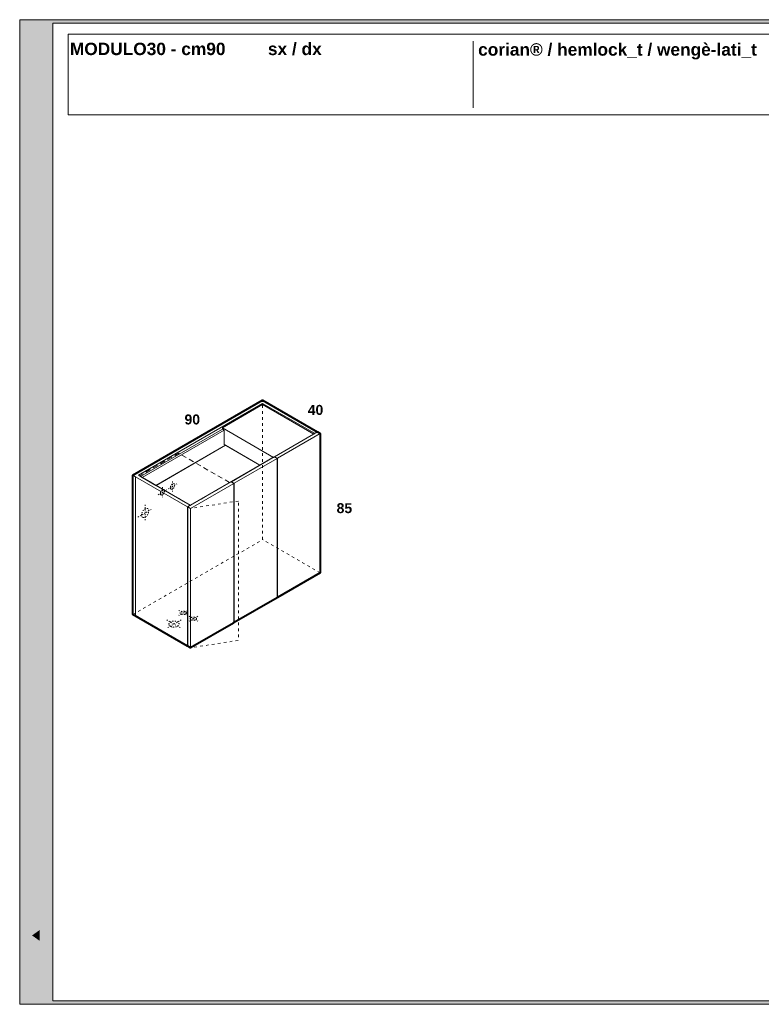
# Model space of a CAD drawing. Header units: millimetres. Extents: x 23321 to 49942, y -33706 to -16645.
# Tile 3 of 27: x 23321 to 25552, y -30181 to -27221. Entities that reach past the tile are written whole.
import ezdxf

# ---------------------------------------------------------------- set-up
doc = ezdxf.new("R2010")
doc.units = ezdxf.units.MM
doc.header["$MEASUREMENT"] = 0
doc.linetypes.add('AStair_dashed', pattern=[1800, 800, -1000])
doc.linetypes.add('Tratteggio', pattern=[25, 15, -10])
for name, color, linetype, lineweight in [('032-Muri Esterni.MVI_Num_Penna__91', 255, 'Continuous', 13), ('0_Num_Penna__1', 7, 'Continuous', 9), ('1_Num_Penna__21', 7, 'Continuous', 20), ('1_Num_Penna__41', 7, 'Continuous', 40), ('Bordi_Num_Penna__1', 7, 'Continuous', 9), ('SCRITTE_Num_Penna__95', 251, 'Continuous', 13), ('squadratura_schede', 8, 'Continuous', 13), ('Testi_Num_Penna__1', 7, 'Continuous', 9)]:
    doc.layers.add(name, color=color, linetype=linetype, lineweight=lineweight)
doc.styles.add('GENERATED_STYLE_2', font='swissb.ttf')

msp = doc.modelspace()

# ---------------------------------------------------------------- hatches: boundary and pattern name
at = {"layer": '032-Muri Esterni.MVI_Num_Penna__91', "linetype": 'Continuous'}
h = msp.add_hatch(color=256, dxfattribs=at)
h.paths.add_polyline_path([(23371.269, -30160.682, 0.41421356), (23402.044, -30129.906), (23402.044, -29620.09, 0.41421356), (23371.269, -29589.314, 0.41421356), (23340.493, -29620.09), (23340.493, -30129.906, 0.41421356)], flags=0)
h.paths.add_polyline_path([(23375.005, -29751.753), (23394.965, -29713.67), (23394.965, -29745.597), (23371.28, -29789.814), (23394.965, -29789.814), (23394.965, -29809.803), (23347.57, -29809.803), (23347.57, -29771.747), (23347.578, -29769.319), (23347.602, -29766.977), (23347.642, -29764.722), (23347.697, -29762.554), (23347.766, -29760.473), (23347.849, -29758.48), (23347.946, -29756.574), (23348.056, -29754.755), (23348.098, -29754.17), (23348.149, -29753.591), (23348.207, -29753.016), (23348.272, -29752.447), (23348.341, -29751.881), (23348.413, -29751.319), (23348.486, -29750.759), (23348.559, -29750.2), (23348.704, -29749.061), (23348.86, -29747.931), (23349.029, -29746.811), (23349.212, -29745.703), (23349.41, -29744.606), (23349.626, -29743.523), (23349.861, -29742.453), (23350.116, -29741.399), (23350.532, -29739.873), (23350.977, -29738.426), (23351.45, -29737.057), (23351.952, -29735.768), (23352.482, -29734.56), (23353.042, -29733.431), (23353.629, -29732.384), (23354.246, -29731.419), (23354.37, -29731.238), (23354.496, -29731.065), (23354.625, -29730.898), (23354.756, -29730.738), (23354.889, -29730.583), (23355.023, -29730.433), (23355.159, -29730.286), (23355.295, -29730.141), (23355.864, -29729.579), (23356.46, -29729.088), (23357.082, -29728.671), (23357.732, -29728.328), (23358.407, -29728.059), (23359.109, -29727.866), (23359.837, -29727.75), (23360.591, -29727.711), (23361.872, -29727.8), (23363.092, -29728.069), (23364.251, -29728.517), (23365.35, -29729.143), (23366.388, -29729.948), (23367.365, -29730.932), (23368.282, -29732.095), (23369.138, -29733.436), (23369.929, -29734.903), (23370.687, -29736.504), (23371.413, -29738.245), (23372.107, -29740.129), (23372.767, -29742.16), (23373.395, -29744.342), (23373.989, -29746.679), (23374.549, -29749.176)], flags=0)
h.paths.add_polyline_path([(23394.965, -29850.411), (23371.28, -29894.619), (23347.6, -29850.411), (23347.6, -29818.484), (23371.28, -29863.686), (23394.965, -29818.484)], flags=0)
h.paths.add_polyline_path([(23347.57, -29894.821), (23394.965, -29894.821), (23394.965, -29915.976), (23347.57, -29915.976)], flags=0)
h.paths.add_polyline_path([(23347.57, -29988.515), (23347.57, -29958.687), (23394.965, -29925.04), (23394.965, -29947.804), (23384.693, -29955.07), (23384.693, -29992.137), (23394.965, -29999.398), (23394.965, -30022.158)], flags=0)
h.paths.add_polyline_path([(23353.459, -30048.944), (23394.965, -30069.472), (23394.965, -30089.72), (23353.459, -30110.238), (23394.965, -30110.238), (23394.965, -30128.34), (23347.57, -30128.34), (23347.57, -30095.849), (23380.77, -30079.598), (23347.57, -30063.333), (23347.57, -30030.843), (23394.965, -30030.843), (23394.965, -30048.944)], flags=0)
h.paths.add_polyline_path([(23353.953, -29632.387), (23354.356, -29631.585), (23354.767, -29630.809), (23355.188, -29630.059), (23355.617, -29629.334), (23356.502, -29627.96), (23357.423, -29626.688), (23359.373, -29624.45), (23361.467, -29622.619), (23363.704, -29621.196), (23366.085, -29620.179), (23368.61, -29619.569), (23371.28, -29619.366), (23373.933, -29619.568), (23376.445, -29620.175), (23378.816, -29621.187), (23381.047, -29622.604), (23383.137, -29624.425), (23385.086, -29626.65), (23386.895, -29629.28), (23388.564, -29632.314), (23390.067, -29635.706), (23391.368, -29639.409), (23392.469, -29643.423), (23393.368, -29647.746), (23394.067, -29652.38), (23394.566, -29657.323), (23394.865, -29662.575), (23394.965, -29668.138), (23394.865, -29673.685), (23394.566, -29678.926), (23394.067, -29683.859), (23393.368, -29688.485), (23392.469, -29692.804), (23391.368, -29696.814), (23390.067, -29700.516), (23388.564, -29703.91), (23386.895, -29706.946), (23385.086, -29709.577), (23383.137, -29711.803), (23381.047, -29713.623), (23378.816, -29715.039), (23376.445, -29716.05), (23373.933, -29716.656), (23371.28, -29716.858), (23368.61, -29716.656), (23366.085, -29716.05), (23363.704, -29715.039), (23361.467, -29713.623), (23359.373, -29711.803), (23357.423, -29709.577), (23355.617, -29706.946), (23353.953, -29703.91), (23352.458, -29700.516), (23351.161, -29696.814), (23350.064, -29692.804), (23349.166, -29688.485), (23348.468, -29683.859), (23347.969, -29678.926), (23347.669, -29673.685), (23347.57, -29668.138), (23347.669, -29662.609), (23347.969, -29657.381), (23348.468, -29652.456), (23349.166, -29647.834), (23350.064, -29643.516), (23351.161, -29639.501), (23352.458, -29635.791)], flags=0)
for points in [[(23359.603, -29682.508), (23359.11, -29679.917), (23358.727, -29677.156), (23358.453, -29674.255), (23358.288, -29671.239), (23358.233, -29668.138), (23358.288, -29665.044), (23358.453, -29662.033), (23358.727, -29659.133), (23359.11, -29656.373), (23359.603, -29653.781), (23360.206, -29651.386), (23360.918, -29649.214), (23361.739, -29647.296), (23362.659, -29645.613), (23363.656, -29644.155), (23364.731, -29642.921), (23365.884, -29641.911), (23367.115, -29641.126), (23368.425, -29640.565), (23369.813, -29640.229), (23371.28, -29640.117), (23372.739, -29640.228), (23374.119, -29640.563), (23375.423, -29641.121), (23376.649, -29641.901), (23377.797, -29642.903), (23378.868, -29644.127), (23379.375, -29644.823), (23379.862, -29645.573), (23380.098, -29645.969), (23380.33, -29646.379), (23380.556, -29646.803), (23380.778, -29647.24), (23381.605, -29649.157), (23382.321, -29651.328), (23382.927, -29653.724), (23383.422, -29656.319), (23383.807, -29659.086), (23384.082, -29661.996), (23384.246, -29665.022), (23384.301, -29668.138), (23384.246, -29671.239), (23384.082, -29674.255), (23383.807, -29677.156), (23383.422, -29679.917), (23382.927, -29682.508), (23382.321, -29684.902), (23381.605, -29687.073), (23380.778, -29688.992), (23379.862, -29690.658), (23378.868, -29692.102), (23377.797, -29693.326), (23376.649, -29694.328), (23375.423, -29695.107), (23374.119, -29695.665), (23372.739, -29695.999), (23371.28, -29696.111), (23369.813, -29695.999), (23368.425, -29695.665), (23367.115, -29695.107), (23365.884, -29694.328), (23364.731, -29693.326), (23363.656, -29692.102), (23362.659, -29690.658), (23361.739, -29688.992), (23360.918, -29687.073), (23360.206, -29684.902)], [(23355.458, -29759.544), (23355.411, -29759.898), (23355.351, -29760.36), (23355.249, -29761.093), (23355.156, -29761.932), (23355.072, -29762.848), (23354.997, -29763.815), (23354.932, -29764.806), (23354.878, -29765.793), (23354.834, -29766.749), (23354.801, -29767.647), (23354.775, -29768.754), (23354.753, -29770.106), (23354.735, -29771.635), (23354.719, -29773.271), (23354.708, -29774.947), (23354.7, -29776.594), (23354.695, -29778.142), (23354.693, -29779.524), (23354.693, -29789.814), (23371.28, -29789.814), (23369.684, -29786.841), (23369.684, -29781.077), (23369.68, -29779.282), (23369.667, -29777.352), (23369.645, -29775.356), (23369.614, -29773.361), (23369.573, -29771.436), (23369.523, -29769.649), (23369.462, -29768.068), (23369.392, -29766.761), (23369.315, -29765.584), (23369.213, -29764.371), (23369.088, -29763.149), (23368.939, -29761.946), (23368.766, -29760.789), (23368.571, -29759.706), (23368.354, -29758.724), (23368.114, -29757.87), (23367.864, -29757.152), (23367.609, -29756.485), (23367.347, -29755.87), (23367.079, -29755.304), (23366.806, -29754.789), (23366.526, -29754.324), (23366.241, -29753.909), (23365.951, -29753.542), (23365.59, -29753.192), (23365.123, -29752.844), (23364.577, -29752.511), (23363.979, -29752.208), (23363.357, -29751.949), (23362.737, -29751.746), (23362.147, -29751.615), (23361.614, -29751.568), (23361.128, -29751.605), (23360.575, -29751.714), (23359.985, -29751.889), (23359.384, -29752.123), (23358.799, -29752.411), (23358.257, -29752.747), (23357.786, -29753.126), (23357.412, -29753.542), (23357.106, -29754.016), (23356.816, -29754.591), (23356.544, -29755.259), (23356.287, -29756.013), (23356.048, -29756.845), (23355.824, -29757.747), (23355.616, -29758.712)], [(23381.544, -29957.281), (23381.544, -29989.913), (23358.444, -29973.606)]]:
    msp.add_hatch(color=256, dxfattribs=at).paths.add_polyline_path(points, flags=0)
at = {"layer": 'squadratura_schede', "linetype": 'Continuous', "ltscale": 0.01}
h = msp.add_hatch(color=256, dxfattribs=at)
h.paths.add_polyline_path([(23321.25, -30180.682), (27621.25, -30180.682), (27621.25, -27220.68), (23321.25, -27220.68)])
h.paths.add_polyline_path([(27521.292, -27230.799), (27521.292, -30170.563), (23421.269, -30170.563), (23421.269, -27230.799)], flags=16)

# ---------------------------------------------------------------- linework, layer by layer
at = {"layer": '0_Num_Penna__1', "linetype": 'Continuous', "flags": 128}
for points in [[(24216.056, -28459.396), (24207.829, -28464.146), (24051.944, -28374.146), (23678.168, -28589.946), (23834.053, -28679.946), (23825.825, -28684.696), (23669.941, -28594.696), (23661.713, -28589.946), (24051.944, -28364.646), (24060.172, -28369.396)], [(23930.917, -28451.771), (23684.88, -28593.821), (23678.168, -28589.946), (24051.944, -28374.146), (24051.944, -28377.896), (23930.701, -28447.896), (23930.701, -28451.646)], [(24087.885, -28534.396), (24087.885, -28535.596), (24086.845, -28534.996), (24084.204, -28536.521), (23930.701, -28447.896), (24051.944, -28377.896), (24205.447, -28466.521)], [(24205.447, -28466.521), (24051.944, -28377.896), (24051.944, -28374.146), (24207.829, -28464.146), (24207.829, -28465.146)], [(23930.917, -28451.771), (23935.897, -28454.646), (23935.897, -28454.896), (23690.076, -28596.821), (23684.88, -28593.821)], [(23690.032, -28596.846), (23935.897, -28454.896), (23935.897, -28497.396), (23940.227, -28499.896), (23731.168, -28620.596)], [(23930.701, -28447.896), (24084.204, -28536.521), (24080.956, -28538.396), (24080.307, -28538.021), (24080.307, -28538.271), (24043.501, -28559.521), (23935.897, -28497.396), (23935.897, -28454.646), (23930.701, -28451.646)], [(24096.112, -28539.146), (24087.885, -28534.396), (24216.922, -28459.896), (24225.15, -28464.646)], [(24096.112, -28958.146), (24096.112, -28539.146), (24225.15, -28464.646), (24225.15, -28883.646)], [(24216.056, -28460.396), (24207.829, -28465.146), (24207.829, -28464.146), (24216.056, -28459.396)], [(23940.227, -28499.896), (24043.501, -28559.521), (23834.053, -28680.446), (23834.053, -28679.946), (23731.212, -28620.571)], [(24087.885, -28535.596), (24087.885, -28534.396), (24096.112, -28539.146), (24096.112, -28958.146), (24095.073, -28957.546), (24095.073, -28539.746)], [(23834.053, -28680.946), (23834.053, -28680.446), (24080.523, -28538.146), (24080.956, -28538.396)], [(23966.035, -28614.246), (23957.808, -28609.496), (24086.845, -28534.996), (24095.073, -28539.746)], [(23966.035, -29033.246), (23966.035, -28614.246), (24095.073, -28539.746), (24095.073, -28958.746)], [(24080.307, -28538.271), (24080.307, -28538.021), (24080.523, -28538.146)], [(23825.825, -29103.696), (23669.941, -29013.696), (23661.713, -29008.946), (23661.713, -28589.946), (23669.941, -28594.696), (23825.825, -28684.696)], [(23669.941, -29013.696), (23669.941, -28594.696), (23661.713, -28589.946), (23661.713, -29008.946)], [(23825.825, -29103.696), (23825.825, -28684.696), (23669.941, -28594.696), (23669.941, -29013.696)], [(23825.825, -29103.696), (23825.825, -28684.696), (23669.941, -28594.696), (23669.941, -29013.696)], [(23956.768, -28610.096), (23964.996, -28614.846), (23834.919, -28689.946), (23826.691, -28685.196)], [(23964.996, -29033.846), (23834.919, -29108.946), (23834.919, -28689.946), (23964.996, -28614.846)], [(23956.768, -28610.096), (23964.996, -28614.846)], [(23966.035, -28614.246), (23966.035, -29033.246), (23964.996, -29032.646), (23964.996, -28614.846), (23957.808, -28610.696), (23957.808, -28609.496)], [(23964.996, -28614.846), (23964.996, -29033.846), (23964.996, -28614.846)], [(23825.825, -29103.696), (23825.825, -28684.696), (23834.053, -28679.946), (23834.053, -28680.946), (23826.691, -28685.196), (23826.691, -29103.696)], [(23826.691, -29104.196), (23826.691, -28685.196), (23834.919, -28689.946), (23834.919, -29108.946)]]:
    msp.add_lwpolyline(points, close=True, dxfattribs=at)
at = {"layer": '0_Num_Penna__1', "linetype": 'Tratteggio', "flags": 128}
msp.add_lwpolyline([(23834.037, -28680.955), (23834.053, -28679.946), (23681.416, -28591.821), (23799.411, -28523.696), (23952.914, -28612.321)], close=True, dxfattribs=at)
at = {"layer": '0_Num_Penna__1', "color": 1, "linetype": 'AStair_dashed', "ltscale": 0.004, "flags": 128}
for points in [[(23767.802, -28631.196), (23793.782, -28616.196)], [(23780.792, -28608.696), (23780.792, -28638.696)], [(23737.491, -28648.696), (23763.471, -28633.696)], [(23750.481, -28626.196), (23750.481, -28656.196)], [(23698.52, -28678.696), (23698.52, -28728.696)], [(23676.869, -28716.196), (23720.17, -28691.196)], [(23826.258, -28996.446), (23800.277, -29011.446)], [(23800.277, -28996.446), (23826.258, -29011.446)], [(23763.471, -29025.196), (23806.772, -29050.196)], [(23806.772, -29025.196), (23763.471, -29050.196)], [(23856.569, -29013.946), (23830.588, -29028.946)], [(23830.588, -29013.946), (23856.569, -29028.946)]]:
    msp.add_lwpolyline(points, dxfattribs=at)
at = {"layer": '0_Num_Penna__1', "color": 1, "linetype": 'AStair_dashed', "ltscale": 0.004}
for centre, major_axis, ratio in [((23780.792, -28623.696), (-4.593, -7.955), 0.57735027), ((23750.481, -28641.196), (-4.593, -7.955), 0.57735027), ((23698.52, -28703.696), (-7.655, -13.258), 0.57735027), ((23813.267, -29003.946), (9.54, 0), 0.5326175), ((23785.122, -29037.696), (-15.309, 0), 0.57735027), ((23843.578, -29021.446), (9.54, 0), 0.5326175)]:
    msp.add_ellipse(centre, major_axis=major_axis, ratio=ratio, dxfattribs=at)
at = {"layer": '1_Num_Penna__21', "linetype": 'Continuous', "flags": 128}
msp.add_lwpolyline([(23466.55, -27506.932), (27471.311, -27506.932), (27471.311, -27264.279), (23466.55, -27264.279)], close=True, dxfattribs=at)
at = {"layer": '1_Num_Penna__41', "linetype": 'Continuous', "flags": 128}
msp.add_lwpolyline([(23963.956, -29033.246), (23963.956, -29034.446), (23964.996, -29033.846), (23963.956, -29033.246), (23963.956, -29034.446), (23834.919, -29108.946), (23826.691, -29104.196), (23826.691, -29103.696), (23825.825, -29103.696), (23661.713, -29008.946), (23661.713, -28589.946), (24051.944, -28364.646), (24216.056, -28459.396), (24216.056, -28460.396), (24216.922, -28459.896), (24225.15, -28464.646), (24225.15, -28883.646), (24096.112, -28958.146), (24095.073, -28957.546), (24095.073, -28958.746), (23966.035, -29033.246), (23964.996, -29032.646), (23964.996, -29033.846), (23963.956, -29033.246), (23963.956, -29034.446), (23964.996, -29033.846)], close=True, dxfattribs=at)
at = {"layer": 'Bordi_Num_Penna__1', "linetype": 'AStair_dashed', "ltscale": 0.01, "flags": 128}
for points in [[(24051.944, -28783.645), (24051.944, -28364.646)], [(23661.713, -29008.946), (24051.946, -28783.645)], [(24224.712, -28883.392), (24051.944, -28783.645)]]:
    msp.add_lwpolyline(points, dxfattribs=at)
msp.add_lwpolyline([(23978.974, -28667.621), (23834.919, -28689.946), (23834.919, -29108.946), (23978.974, -29086.621)], close=True, dxfattribs=at)
at = {"layer": 'SCRITTE_Num_Penna__95', "linetype": 'Continuous'}
msp.add_line((24685.235, -27285.605), (24685.235, -27485.605), dxfattribs=at)
at = {"layer": 'squadratura_schede', "linetype": 'Continuous', "ltscale": 0.01, "flags": 128}
for points in [[(23321.25, -30180.682), (27621.25, -30180.682), (27621.25, -27220.68), (23321.25, -27220.68)], [(27521.292, -27230.799), (27521.292, -30170.563), (23421.269, -30170.563), (23421.269, -27230.799)]]:
    msp.add_lwpolyline(points, close=True, dxfattribs=at)

# ---------------------------------------------------------------- texts
at = {"layer": 'Testi_Num_Penna__1', "linetype": 'Continuous', "style": 'GENERATED_STYLE_2'}
for s, insert, char_height, attachment_point in [('\\pt595.48,687.56;MODULO30 - cm90^Isx / dx', (23472.208, -27289.854), 37.21776, 1), ('corian® / hemlock_t / wengè-lati_t}', (24699.969, -27340.342), 37.20001, 7), ('{40}', (24187.63, -28378.796), 30, 1), ('90', (23816.956, -28407.444), 30, 1), ('{85}', (24274.397, -28674.146), 30, 1)]:
    msp.add_mtext(s, dxfattribs=dict(at, insert=insert, char_height=char_height, attachment_point=attachment_point))

doc.saveas('drawing.dxf')
